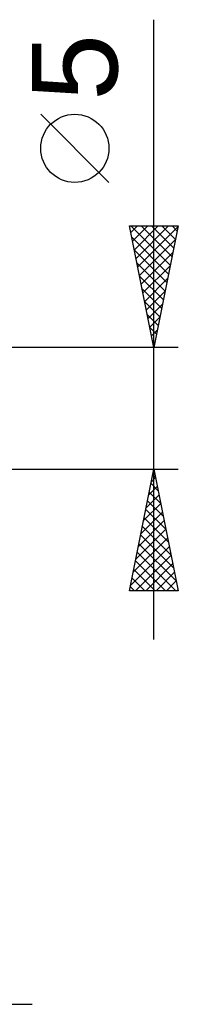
# Model space of a CAD drawing. Header units: millimetres. Extents: x -53 to 76, y -37 to 40.
# Tile 5 of 6: x 32.49 to 39, y -24.5 to 15.97. Entities that reach past the tile are written whole.
import ezdxf
from ezdxf.enums import TextEntityAlignment as Align

# ---------------------------------------------------------------- set-up
doc = ezdxf.new("R2010")
doc.units = ezdxf.units.MM
doc.header["$LTSCALE"] = 4.55
doc.layers.add('2', color=7, linetype='CONTINUOUS')
doc.styles.get("Standard").update_dxf_attribs({"font": 'Monospac821 BT'})

msp = doc.modelspace()

# ---------------------------------------------------------------- linework, layer by layer
at = {"layer": '2', "color": 7, "linetype": 'CONTINUOUS', "lineweight": 25}
for p, q in [((38, -9.5), (38, 15.975)), ((36.15, 9.287), (33.35, 12.088)), ((38, 2.5), (37, 7.5)), ((37, 7.5), (39, 7.5)), ((37.048, 7.5), (38.675, 5.873)), ((37.055, 7.225), (37.33, 7.5)), ((37.126, 6.872), (37.754, 7.5)), ((37.196, 6.518), (38.178, 7.5)), ((37.267, 6.165), (38.602, 7.5)), ((37.338, 5.811), (38.993, 7.467)), ((37.472, 7.5), (38.745, 6.227)), ((37.896, 7.5), (38.816, 6.58)), ((39, 7.5), (38, 2.5)), ((38.321, 7.5), (38.887, 6.934)), ((38.745, 7.5), (38.957, 7.287)), ((37.094, 7.029), (38.604, 5.52)), ((37.408, 5.458), (38.887, 6.936)), ((37.2, 6.499), (38.533, 5.166)), ((37.479, 5.104), (38.781, 6.406)), ((37.306, 5.969), (38.462, 4.812)), ((37.55, 4.75), (38.675, 5.876)), ((37.412, 5.438), (38.392, 4.459)), ((37.621, 4.397), (38.569, 5.345)), ((37.518, 4.908), (38.321, 4.105)), ((37.691, 4.043), (38.463, 4.815)), ((37.624, 4.378), (38.25, 3.752)), ((37.762, 3.69), (38.357, 4.285)), ((37.731, 3.847), (38.18, 3.398)), ((37.833, 3.336), (38.251, 3.754)), ((37.837, 3.317), (38.109, 3.045)), ((37.903, 2.983), (38.145, 3.224)), ((39, 2.5), (26, 2.5)), ((37.943, 2.787), (38.038, 2.691)), ((37.974, 2.629), (38.039, 2.694)), ((26, -2.5), (39, -2.5)), ((37, -7.5), (38, -2.5)), ((37.952, -2.738), (38.072, -2.858)), ((38, -2.5), (39, -7.5)), ((37.789, -3.555), (38.141, -3.204)), ((37.882, -3.092), (38.178, -3.388)), ((37.895, -3.025), (38.07, -2.85)), ((37.683, -4.086), (38.211, -3.557)), ((37.811, -3.446), (38.284, -3.918)), ((37.577, -4.616), (38.282, -3.911)), ((37.74, -3.799), (38.39, -4.449)), ((37.471, -5.146), (38.353, -4.264)), ((37.669, -4.153), (38.496, -4.979)), ((37.365, -5.677), (38.424, -4.618)), ((37.599, -4.506), (38.602, -5.509)), ((37.259, -6.207), (38.494, -4.971)), ((37.457, -5.213), (38.814, -6.57)), ((37.528, -4.86), (38.708, -6.04)), ((37.153, -6.737), (38.565, -5.325)), ((37.387, -5.567), (38.92, -7.1)), ((37.046, -7.268), (38.636, -5.678)), ((37.238, -7.5), (38.706, -6.032)), ((37.316, -5.92), (38.896, -7.5)), ((37.245, -6.274), (38.471, -7.5)), ((37.663, -7.5), (38.777, -6.386)), ((37.175, -6.627), (38.047, -7.5)), ((38.087, -7.5), (38.848, -6.739)), ((37.104, -6.981), (37.623, -7.5)), ((38.511, -7.5), (38.919, -7.093)), ((39, -7.5), (37, -7.5)), ((37.033, -7.335), (37.198, -7.5)), ((38.936, -7.5), (38.989, -7.446)), ((4, -24.5), (33, -24.5))]:
    msp.add_line(p, q, dxfattribs=at)
msp.add_circle((34.75, 10.688), 1.4, dxfattribs=at)

# ---------------------------------------------------------------- texts
msp.add_text('5', height=3.5, rotation=90, dxfattribs=at).set_placement((36.5, 14.012), align=Align.CENTER)

doc.saveas('drawing.dxf')
